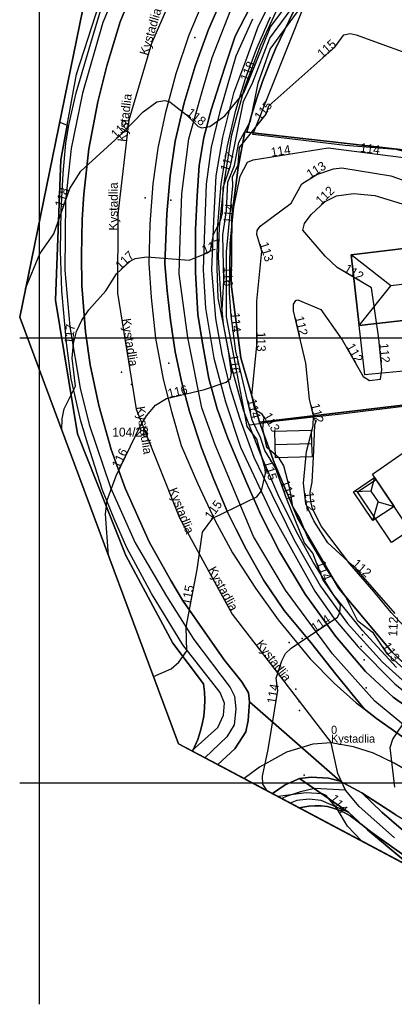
# Model space of a CAD drawing. Header units: metres. Extents: x 92348 to 92653, y 1600225 to 1600392.
# Tile 1 of 14: x 92348 to 92390, y 1600225 to 1600336. Entities that reach past the tile are written whole.
import ezdxf

# ---------------------------------------------------------------- set-up
doc = ezdxf.new("R2010")
doc.units = ezdxf.units.M
doc.header["$LTSCALE"] = 25.4
for name, color, linetype in [('ArealressursFlate', 10, 'Continuous'), ('ArealressursGrense', 10, 'Continuous'), ('Bestillingspolygon', 10, 'Continuous'), ('Bygning', 10, 'Continuous'), ('Bygningslinje', 10, 'Continuous'), ('Eiendomsgrense', 10, 'Continuous'), ('elveg20.v_kartverket_255_veglenke', 10, 'Continuous'), ('GatenavnTekst', 10, 'Continuous'), ('Gjerde', 10, 'Continuous'), ('GnrBnrTekst', 10, 'Continuous'), ('Hekk', 10, 'Continuous'), ('HoydeTekst', 10, 'Continuous'), ('HøydeKurve', 10, 'Continuous'), ('KantUtsnitt', 10, 'Continuous'), ('Kumlokk', 10, 'Continuous'), ('Mast', 10, 'Continuous'), ('MurLoddrett', 10, 'Continuous'), ('Mønelinje', 10, 'Continuous'), ('PresentasjonTekst', 10, 'Continuous'), ('Rutenett', 10, 'Continuous'), ('Skjerm', 10, 'Continuous'), ('Takkant', 10, 'Continuous'), ('Takoverbygg', 10, 'Continuous'), ('TakoverbyggKant', 10, 'Continuous'), ('Teig', 10, 'Continuous'), ('Teiggrensepunkt', 10, 'Continuous'), ('Vegdekkekant', 10, 'Continuous'), ('VegFiktivGrense', 10, 'Continuous'), ('VegGåendeOgSyklende', 10, 'Continuous'), ('VegKjørende', 10, 'Continuous'), ('Veranda', 10, 'Continuous')]:
    doc.layers.add(name, color=color, linetype=linetype)

msp = doc.modelspace()

# ---------------------------------------------------------------- linework, layer by layer
at = {"layer": 'ArealressursFlate'}
for points in [[(92390.02, 1600246.4), (92386.19, 1600248.88), (92383.75, 1600250.17), (92373.57, 1600259.1), (92373.46, 1600260.12), (92372.72, 1600261.35), (92370.74, 1600263.83), (92366.07, 1600270.51), (92364.75, 1600272.74), (92362.31, 1600277.08), (92359.64, 1600283.12), (92358.05, 1600287.45), (92356.66, 1600292.41), (92355.71, 1600296.97), (92355.18, 1600300.69), (92354.76, 1600305.88), (92354.72, 1600309.27), (92354.8, 1600313.33), (92355.01, 1600316.18), (92355.56, 1600321.27), (92356.56, 1600326.53), (92357.56, 1600330.6), (92359.06, 1600335.52), (92361.18, 1600340.69)], [(92369.07, 1600339.46), (92366.77, 1600334.03), (92365.31, 1600329.7), (92364.11, 1600325.19), (92363.29, 1600321.34), (92362.74, 1600317.33), (92362.39, 1600312.81), (92362.3, 1600308.36), (92362.55, 1600304.53), (92363.04, 1600299.98), (92363.88, 1600295.37), (92364.82, 1600291.73), (92365.93, 1600287.92), (92367.75, 1600283.67), (92369.68, 1600279.52), (92371.69, 1600275.83), (92374.27, 1600271.87), (92376.8, 1600268.3), (92380.38, 1600263.91), (92383.1, 1600261.19), (92385.57, 1600258.99), (92386.45, 1600258.3), (92387.83, 1600257.22), (92391.4, 1600254.72)], [(92391.4, 1600254.72), (92387.83, 1600257.22), (92386.45, 1600258.3), (92383.27, 1600262.19), (92380.45, 1600265.75), (92377.49, 1600269.36), (92375.2, 1600272.73), (92373.21, 1600276.25), (92372.06, 1600278.54), (92371.15, 1600280.35), (92369.6, 1600284.08), (92368.19, 1600287.64), (92366.84, 1600291.74), (92365.98, 1600294.97), (92365.25, 1600298.45), (92364.73, 1600302.01), (92364.34, 1600305.3), (92364.08, 1600308.35), (92364.29, 1600313.94), (92364.7, 1600318.23), (92365.24, 1600322.12), (92366.26, 1600326.45), (92367.47, 1600330.56), (92368.99, 1600334.68), (92370.62, 1600338.45)], [(92394.88, 1600255.93), (92389.69, 1600259.61), (92386.59, 1600262.52), (92383.24, 1600266.46), (92379.83, 1600271.18), (92376.97, 1600275.99), (92374.85, 1600280.11), (92373.27, 1600283.68), (92371.16, 1600288.75), (92369.97, 1600292.04), (92369.04, 1600295.45), (92368.35, 1600299.2), (92367.78, 1600302.63), (92367.51, 1600307.4), (92367.51, 1600312.17), (92367.7, 1600315.99), (92367.95, 1600319.4), (92368.47, 1600322.52), (92369.27, 1600325.65), (92370.77, 1600330.33), (92371.98, 1600333.92), (92374.23, 1600338.32)], [(92374.23, 1600338.32), (92371.98, 1600333.92), (92370.77, 1600330.33), (92369.27, 1600325.65), (92368.47, 1600322.52), (92367.95, 1600319.4), (92367.7, 1600315.99), (92367.51, 1600312.17), (92367.51, 1600307.4), (92367.78, 1600302.63), (92368.35, 1600299.2), (92369.04, 1600295.45), (92369.97, 1600292.04), (92371.16, 1600288.75), (92373.27, 1600283.68), (92374.85, 1600280.11), (92376.97, 1600275.99), (92379.83, 1600271.18), (92383.24, 1600266.46), (92386.59, 1600262.52), (92389.69, 1600259.61), (92394.88, 1600255.93)], [(92390.89, 1600241.28), (92386.82, 1600244.72), (92384.74, 1600246.65), (92379.18, 1600250.48), (92380.5, 1600250.62), (92382.44, 1600250.51), (92383.75, 1600250.17), (92386.19, 1600248.88), (92388.43, 1600246.68), (92391.94, 1600243.66)], [(92391.94, 1600243.66), (92388.43, 1600246.68), (92386.19, 1600248.88), (92390.02, 1600246.4)]]:
    msp.add_lwpolyline(points, dxfattribs=at)
msp.add_lwpolyline([(92370.03, 1600252.05), (92371.95, 1600253.82), (92373.16, 1600255.73), (92373.43, 1600256.99), (92373.57, 1600259.1), (92383.75, 1600250.17), (92382.44, 1600250.51), (92380.5, 1600250.62), (92379.18, 1600250.48), (92377.58, 1600249.77), (92376.15, 1600248.79)], close=True, dxfattribs=at)
at = {"layer": 'ArealressursGrense'}
for p, q in [((92383.75, 1600250.17), (92373.57, 1600259.1)), ((92384.74, 1600246.65), (92379.18, 1600250.48)), ((92383.75, 1600250.17), (92386.19, 1600248.88))]:
    msp.add_line(p, q, dxfattribs=at)
for points in [[(92366.07, 1600270.51), (92364.75, 1600272.74), (92362.31, 1600277.08), (92359.64, 1600283.12), (92358.05, 1600287.45), (92356.66, 1600292.41), (92355.71, 1600296.97), (92355.18, 1600300.69), (92354.76, 1600305.88), (92354.72, 1600309.27), (92354.8, 1600313.33), (92355.01, 1600316.18), (92355.56, 1600321.27), (92356.56, 1600326.53), (92357.56, 1600330.6), (92359.06, 1600335.52), (92361.18, 1600340.69), (92363.88, 1600345.73), (92366.98, 1600351.05), (92370.04, 1600355.51), (92374.52, 1600360.91), (92379.83, 1600366.28), (92381.98, 1600368.08)], [(92369.07, 1600339.46), (92366.77, 1600334.03), (92365.31, 1600329.7), (92364.11, 1600325.19), (92363.29, 1600321.34), (92362.74, 1600317.33), (92362.39, 1600312.81), (92362.3, 1600308.36), (92362.55, 1600304.53), (92363.04, 1600299.98), (92363.88, 1600295.37), (92364.82, 1600291.73), (92365.93, 1600287.92), (92367.75, 1600283.67), (92369.68, 1600279.52), (92371.69, 1600275.83), (92374.27, 1600271.87), (92376.8, 1600268.3), (92380.38, 1600263.91), (92383.1, 1600261.19), (92385.57, 1600258.99), (92386.45, 1600258.3)], [(92370.62, 1600338.45), (92368.99, 1600334.68), (92367.47, 1600330.56), (92366.26, 1600326.45), (92365.24, 1600322.12), (92364.7, 1600318.23), (92364.29, 1600313.94), (92364.08, 1600308.35), (92364.34, 1600305.3), (92364.73, 1600302.01), (92365.25, 1600298.45), (92365.98, 1600294.97), (92366.84, 1600291.74), (92368.19, 1600287.64), (92369.6, 1600284.08), (92371.15, 1600280.35), (92372.06, 1600278.54), (92373.21, 1600276.25), (92375.2, 1600272.73), (92377.49, 1600269.36), (92380.45, 1600265.75), (92383.27, 1600262.19), (92386.45, 1600258.3)], [(92394.88, 1600255.93), (92389.69, 1600259.61), (92386.59, 1600262.52), (92383.24, 1600266.46), (92379.83, 1600271.18), (92376.97, 1600275.99), (92374.85, 1600280.11), (92373.27, 1600283.68), (92371.16, 1600288.75), (92369.97, 1600292.04), (92369.04, 1600295.45), (92368.35, 1600299.2), (92367.78, 1600302.63), (92367.51, 1600307.4), (92367.51, 1600312.17), (92367.7, 1600315.99), (92367.95, 1600319.4), (92368.47, 1600322.52), (92369.27, 1600325.65), (92370.77, 1600330.33), (92371.98, 1600333.92), (92374.23, 1600338.32)], [(92373.57, 1600259.1), (92373.46, 1600260.12), (92372.72, 1600261.35), (92370.74, 1600263.83), (92366.07, 1600270.51)], [(92370.03, 1600252.05), (92371.95, 1600253.82), (92373.16, 1600255.73), (92373.43, 1600256.99), (92373.57, 1600259.1)], [(92460.13, 1600241.19), (92457.19, 1600240.89), (92450.1, 1600240.52), (92442.6, 1600240.62), (92437.7, 1600240.84), (92431.09, 1600241.27), (92425.04, 1600241.96), (92420.41, 1600242.92), (92416.88, 1600243.78), (92412.94, 1600244.73), (92407.92, 1600246.44), (92403.11, 1600248.35), (92397.56, 1600250.95), (92391.4, 1600254.72), (92387.83, 1600257.22), (92386.45, 1600258.3)], [(92379.18, 1600250.48), (92377.58, 1600249.77), (92376.15, 1600248.79)], [(92379.18, 1600250.48), (92380.5, 1600250.62), (92382.44, 1600250.51), (92383.75, 1600250.17)], [(92480.28, 1600234.53), (92480.51, 1600233.57), (92480.38, 1600232.84), (92479.57, 1600231.87), (92472.45, 1600231.35), (92461.63, 1600230.47), (92450.87, 1600229.75), (92446.38, 1600229.66), (92438.55, 1600229.73), (92432, 1600230.09), (92426.01, 1600230.61), (92422.1, 1600231.26), (92415.78, 1600232.69), (92409.59, 1600234.68), (92404.16, 1600236.55), (92400.3, 1600238.42), (92395.32, 1600241.17), (92391.94, 1600243.66), (92388.43, 1600246.68), (92386.19, 1600248.88)], [(92386.19, 1600248.88), (92390.02, 1600246.4), (92393.47, 1600244.37), (92396.43, 1600242.87), (92399.33, 1600241.51), (92402.79, 1600240.06), (92408.49, 1600237.99)], [(92384.74, 1600246.65), (92386.82, 1600244.72), (92390.89, 1600241.28), (92392.66, 1600239.99)]]:
    msp.add_lwpolyline(points, dxfattribs=at)
at = {"layer": 'Bestillingspolygon'}
msp.add_lwpolyline([(92626.35, 1600369.82), (92451.71, 1600386.58), (92380.72, 1600373.12), (92356.87, 1600346.7), (92347.8, 1600302.33), (92365.62, 1600254.39), (92417.03, 1600227.01), (92571.82, 1600225.09)], close=True, dxfattribs=at)
at = {"layer": 'Bygning'}
for points in [[(92392.14, 1600302.12, 115.12), (92385.91, 1600301.41, 115.27), (92384.98, 1600309.33, 115.27), (92399.29, 1600311.08, 115.18), (92400.97, 1600297.5, 115.18), (92392.81, 1600296.46, 115.18)], [(92380.6, 1600286.62, 114.25), (92376.49, 1600286.51, 114.25), (92376.45, 1600288.02, 115.16), (92376.41, 1600289.53, 114.25), (92380.52, 1600289.64, 114.25), (92380.56, 1600288.12, 115.16)], [(92400.01, 1600283.08, 115.53), (92401.44, 1600281.16, 113.95), (92400.65, 1600280.63, 113.95), (92402.23, 1600278.3, 113.97), (92398.54, 1600275.8, 117.13), (92394.95, 1600273.38, 114.08), (92387.38, 1600284.68, 113.95), (92390.84, 1600287.1, 117.13), (92394.5, 1600289.66, 113.95), (92397.93, 1600284.53, 113.95), (92398.57, 1600285.03, 113.95)]]:
    msp.add_polyline3d(points, close=True, dxfattribs=at)
at = {"layer": 'Bygningslinje'}
for points in [[(92385.91, 1600301.41, 115.27), (92389.43, 1600305.86, 118), (92384.98, 1600309.33, 115.27)], [(92387.63, 1600284.3, 113.09), (92387.21, 1600282.79, 113.76), (92385.25, 1600282.71, 113.09)], [(92387.43, 1600279.46, 113.09), (92388.03, 1600281.57, 113.76), (92389.81, 1600281.05, 113.09)]]:
    msp.add_polyline3d(points, dxfattribs=at)
at = {"layer": 'Eiendomsgrense'}
for p, q in [((92354.18, 1600329.66), (92356.77, 1600337.64)), ((92376.5, 1600332.5), (92378.55, 1600336.79)), ((92353.13, 1600323.92), (92354.18, 1600329.66)), ((92352.29, 1600324.27), (92353.13, 1600323.92)), ((92353.13, 1600323.92), (92352.42, 1600320.02)), ((92372.3, 1600319.17), (92373.05, 1600323.18)), ((92373.05, 1600323.18), (92373.29, 1600323.15)), ((92373.29, 1600323.15), (92391.5, 1600321.08)), ((92352.42, 1600320.02), (92351.82, 1600304.26)), ((92371.62, 1600313.65), (92372.3, 1600319.17)), ((92371.53, 1600306.05), (92371.62, 1600313.65)), ((92372.6, 1600297.78), (92371.53, 1600306.05)), ((92351.82, 1600304.26), (92354.29, 1600289.23)), ((92374.71, 1600290.52), (92372.6, 1600297.78)), ((92374.71, 1600290.52), (92399.25, 1600293.47)), ((92374.71, 1600290.52), (92376.34, 1600286.01)), ((92354.29, 1600289.23), (92359.72, 1600275.56)), ((92376.34, 1600286.01), (92378.96, 1600279.78)), ((92378.96, 1600279.78), (92383.61, 1600271.84)), ((92359.72, 1600275.56), (92365, 1600265.68)), ((92383.61, 1600271.84), (92389.56, 1600264.71)), ((92365, 1600265.68), (92368.44, 1600261.11)), ((92389.56, 1600264.71), (92396.56, 1600258.06))]:
    msp.add_line(p, q, dxfattribs=at)
for points in [[(92373.29, 1600323.15), (92373.82, 1600325.06), (92374.4, 1600326.95), (92375.05, 1600328.83), (92375.74, 1600330.68), (92376.5, 1600332.5)], [(92368.44, 1600261.11), (92368.54, 1600260.21), (92368.58, 1600259.3), (92368.54, 1600258.39), (92368.45, 1600257.5), (92368.29, 1600256.6), (92368.06, 1600255.72), (92367.77, 1600254.86), (92367.42, 1600254.03), (92367.19, 1600253.56)], [(92379.19, 1600247.17), (92379.56, 1600247.26), (92380.24, 1600247.37), (92380.93, 1600247.42), (92381.64, 1600247.4), (92382.32, 1600247.31), (92382.99, 1600247.15), (92383.65, 1600246.92), (92384.28, 1600246.63), (92384.88, 1600246.27), (92385.44, 1600245.87)], [(92385.44, 1600245.87), (92387.32, 1600244.41), (92389.24, 1600243), (92391.2, 1600241.65), (92393.19, 1600240.36), (92395.22, 1600239.13), (92397.29, 1600237.96), (92399.4, 1600236.85), (92401.54, 1600235.81), (92403.71, 1600234.83)]]:
    msp.add_lwpolyline(points, dxfattribs=at)
at = {"layer": 'elveg20.v_kartverket_255_veglenke'}
for points in [[(92399.73, 1600376.72, 122.63), (92397.08, 1600375.13, 122.4), (92386.57, 1600367.3, 121.36), (92379.47, 1600360.79, 120.67), (92372.16, 1600352.34, 119.77), (92367.39, 1600344.13, 119.43), (92362.59, 1600333.09, 118.58), (92360.04, 1600324.49, 118.17), (92358.8, 1600313.91, 117.36), (92358.79, 1600305.03, 116.93), (92360.88, 1600292.01, 116.24), (92365.73, 1600279.79, 115.16), (92371.63, 1600268.94, 114.55), (92377.08, 1600261.9, 113.99), (92382.75, 1600254.5, 114.46)], [(92359.65, 1600341.42, 119.41), (92357.13, 1600335.48, 119.07), (92354.83, 1600327.51, 118.6), (92353.58, 1600321.31, 118.41), (92352.94, 1600315.4, 118.1), (92352.86, 1600307.61, 117.57), (92353.44, 1600301.26, 117.27), (92354.58, 1600294.35, 116.91), (92355.6, 1600290.27, 116.68), (92357.98, 1600283.2, 116.18), (92360.76, 1600276.98, 115.82), (92364.26, 1600270.97, 115.49), (92367.33, 1600266.09, 115.16), (92371.43, 1600260.71, 114.66), (92371.92, 1600259.72, 114.63), (92372.07, 1600258.31, 114.6), (92371.87, 1600256.49, 114.43), (92371.06, 1600255.17, 114.43), (92368.59, 1600252.81, 114.43)], [(92395.58, 1600253.32, 112.34), (92392.13, 1600255.45, 112.88), (92387.64, 1600259.18, 113.31), (92382.91, 1600264.48, 113.77), (92377.64, 1600271.66, 114.42), (92374.03, 1600277.67, 114.91), (92369.72, 1600287.99, 115.55), (92368.24, 1600292.16, 115.91), (92366.65, 1600300.04, 116.5), (92365.69, 1600307.19, 116.93), (92365.81, 1600311.05, 117.23), (92366.01, 1600316.2, 117.47), (92366.78, 1600322.4, 117.93), (92368.27, 1600327.72, 118.31), (92369.38, 1600331.52, 118.58), (92371.83, 1600337.76, 118.79)], [(92373.94, 1600335.84, 118.88), (92372.07, 1600331.66, 118.62), (92371.58, 1600329.98, 118.49), (92370.2, 1600325.32, 118.16), (92369.27, 1600321.43, 117.86), (92368.74, 1600317.27, 117.5), (92368.5, 1600311.13, 117.09), (92368.39, 1600307.67, 116.76), (92368.65, 1600303.34, 116.52), (92369.6, 1600297.73, 116.11), (92370.9, 1600292.83, 115.83), (92372.56, 1600287.72, 115.42), (92376.14, 1600280.17, 114.82), (92380.93, 1600271.52, 114.21), (92383.06, 1600268.5, 114), (92385.78, 1600265.27, 113.71), (92389.88, 1600261.12, 113.28), (92394.58, 1600257.35, 112.79), (92396.89, 1600255.85, 112.6)], [(92382.75, 1600254.5, 114.46), (92380.7, 1600254.33, 114.61), (92377.72, 1600253.44, 114.71), (92374.7, 1600251.74, 114.85), (92373, 1600250.46, 114.88)], [(92384.35, 1600249.17, 114.35), (92383.5, 1600251.04, 114.34), (92382.75, 1600254.5, 114.46)], [(92393.63, 1600250, 113.4), (92389.82, 1600252.18, 113.76), (92387.49, 1600253.31, 114), (92385.24, 1600254.02, 114.16), (92382.75, 1600254.5, 114.46)], [(92384.35, 1600249.17, 114.35), (92380.87, 1600249.34, 113.69), (92379.31, 1600248.97, 113.85), (92377.71, 1600248.47, 113.96), (92377.22, 1600248.21, 114.03)], [(92389.85, 1600243.8, 112.84), (92385.9, 1600247.31, 113.88), (92384.35, 1600249.17, 114.35)]]:
    msp.add_polyline3d(points, dxfattribs=at)
at = {"layer": 'Gjerde'}
msp.add_polyline3d([(92373.64, 1600290.25, 114.54), (92376.68, 1600290.69, 114.51), (92380.1, 1600291.05, 113.16), (92383.89, 1600291.48, 112.73), (92390.28, 1600292.26, 112.58), (92399.57, 1600293.27, 112.19), (92404.61, 1600293.72, 111.89), (92408.49, 1600291.83, 111.76)], dxfattribs=at)
at = {"layer": 'Hekk'}
for points in [[(92376.84, 1600322.53, 115.63), (92373.96, 1600322.89, 116.38), (92379.83, 1600337.63, 117.28)], [(92412.01, 1600312.09, 114.5), (92411.77, 1600312.91, 114.59), (92411, 1600313.26, 114.66), (92410, 1600313.37, 114.76), (92406.41, 1600313.38, 114.94), (92405.03, 1600313.57, 114.99), (92403.87, 1600313.92, 114.99), (92402.39, 1600314.67, 114.99), (92400.1, 1600316.24, 115.1), (92396.41, 1600318.46, 115.28), (92393.42, 1600320.34, 115.32), (92390.01, 1600321.18, 115.53), (92384.33, 1600321.62, 115.56), (92376.84, 1600322.53, 115.63)]]:
    msp.add_polyline3d(points, dxfattribs=at)
at = {"layer": 'HøydeKurve'}
for points in [[(92357.76, 1600275.55, 116), (92357.41, 1600280.2, 116), (92357.6, 1600281.76, 116), (92358.61, 1600284.5, 116), (92361.26, 1600290.01, 116), (92362.02, 1600291.24, 116), (92363.04, 1600292.43, 116), (92364.28, 1600293.19, 116), (92368.53, 1600294.19, 116), (92370.97, 1600295.04, 116), (92371.44, 1600295.43, 116), (92371.56, 1600296.03, 116), (92371.27, 1600298.33, 116), (92370.49, 1600302.51, 116), (92370.7, 1600306.42, 116), (92370.6, 1600311.61, 116), (92370.99, 1600314.31, 116), (92371.15, 1600317.5, 116), (92371.89, 1600319.4, 116), (92372.39, 1600321.97, 116), (92373.69, 1600324.38, 116), (92374.54, 1600328.65, 116), (92375.92, 1600332.46, 116), (92381.23, 1600339.78, 116)], [(92348.46, 1600305.56, 118), (92350.04, 1600309.44, 118), (92351.61, 1600311.7, 118), (92353.41, 1600316.79, 118), (92354.65, 1600318.74, 118), (92359.38, 1600323.05, 118), (92361.67, 1600325.41, 118), (92363.18, 1600326.53, 118), (92364.09, 1600326.68, 118), (92364.66, 1600326.53, 118), (92366.5, 1600325.1, 118), (92367.84, 1600323.78, 118), (92368.25, 1600323.61, 118), (92369.15, 1600323.79, 118), (92370.83, 1600324.96, 118), (92372.94, 1600327.55, 118), (92375.96, 1600334.97, 118), (92377.22, 1600336.68, 118)], [(92352.52, 1600289.65, 117), (92352.55, 1600290.92, 117), (92352.79, 1600292.03, 117), (92354.06, 1600294.58, 117), (92353.69, 1600297.74, 117), (92353.82, 1600299.37, 117), (92354.18, 1600300.73, 117), (92354.78, 1600302.01, 117), (92355.57, 1600303.18, 117), (92357.46, 1600305.29, 117), (92358.67, 1600307.19, 117), (92360.18, 1600308.62, 117), (92360.76, 1600308.92, 117), (92362.08, 1600309.12, 117), (92366.81, 1600308.74, 117), (92368.89, 1600309.57, 117), (92369.22, 1600309.82, 117), (92369.53, 1600311.64, 117), (92370.35, 1600313.27, 117), (92370.55, 1600314.03, 117), (92370.63, 1600316.91, 117), (92371.46, 1600319.36, 117), (92372.92, 1600326.57, 117), (92373.95, 1600328.77, 117), (92375.85, 1600333.7, 117), (92378.14, 1600336.81, 117)], [(92362.81, 1600261.96, 115), (92364.8, 1600262.8, 115), (92365.66, 1600263.54, 115), (92366.56, 1600264.84, 115), (92366.46, 1600267.47, 115), (92367.73, 1600273.96, 115), (92368.31, 1600278.18, 115), (92369.46, 1600279.75, 115), (92374.39, 1600282.15, 115), (92374.95, 1600282.8, 115), (92375.38, 1600284.75, 115), (92375.36, 1600285.3, 115), (92374.4, 1600288.62, 115), (92373.32, 1600290.06, 115), (92371.02, 1600302.37, 115), (92371.02, 1600309.69, 115), (92371.73, 1600317.09, 115), (92371.66, 1600318.13, 115), (92372.31, 1600319.45, 115), (92372.48, 1600321.42, 115), (92375.45, 1600325.16, 115), (92375.77, 1600326.08, 115), (92383.17, 1600332.7, 115), (92384.16, 1600334.06, 115), (92384.87, 1600334.21, 115), (92385.57, 1600334.08, 115), (92393.59, 1600331.16, 115)], [(92375.55, 1600249.1, 114), (92375.07, 1600249.83, 114), (92375.03, 1600250.73, 114), (92375.68, 1600253.74, 114), (92376.78, 1600260.35, 114), (92376.59, 1600261.77, 114), (92377.21, 1600263.7, 114), (92377.62, 1600264.51, 114), (92378.27, 1600265.14, 114), (92383.46, 1600268.61, 114), (92383.73, 1600269.11, 114), (92383.78, 1600269.99, 114), (92381.81, 1600272.86, 114), (92380.69, 1600275.82, 114), (92379.77, 1600276.98, 114), (92377.72, 1600281.95, 114), (92376.5, 1600285.41, 114), (92375.29, 1600287.35, 114), (92374.83, 1600288.82, 114), (92373.89, 1600290.77, 114), (92372.07, 1600298.5, 114), (92371.51, 1600302.47, 114), (92371.34, 1600305.02, 114), (92371.41, 1600310.66, 114), (92371.84, 1600314.7, 114), (92372.54, 1600318.17, 114), (92373.36, 1600319.75, 114), (92374.01, 1600320.04, 114), (92382.42, 1600321.39, 114), (92390.86, 1600320.3, 114)], [(92390.88, 1600262.84, 113), (92389.06, 1600264.47, 113), (92387.49, 1600266.81, 113), (92385.76, 1600268.15, 113), (92384.32, 1600271.02, 113), (92382.2, 1600274.07, 113), (92380.1, 1600277.65, 113), (92379.22, 1600279.73, 113), (92378.45, 1600281.04, 113), (92378.13, 1600283.04, 113), (92377.45, 1600285.64, 113), (92376.91, 1600286.47, 113), (92375.52, 1600287.68, 113), (92375.07, 1600289.83, 113), (92375.22, 1600291.05, 113), (92375, 1600291.45, 113), (92374.17, 1600291.91, 113), (92373.86, 1600293.52, 113), (92374.41, 1600299.1, 113), (92374.39, 1600304.12, 113), (92374.98, 1600309.74, 113), (92374.41, 1600311.62, 113), (92374.44, 1600312.07, 113), (92374.79, 1600312.56, 113), (92378.25, 1600315.15, 113), (92379.47, 1600317.34, 113), (92381.14, 1600318.37, 113), (92383.02, 1600319, 113), (92383.96, 1600319.12, 113), (92389.46, 1600318.22, 113), (92398.17, 1600315.16, 113)], [(92389.92, 1600269.03, 112), (92385.57, 1600274.03, 112), (92382.36, 1600276.96, 112), (92380.8, 1600279.44, 112), (92379.92, 1600281.36, 112), (92379.66, 1600283.68, 112), (92379.98, 1600287.23, 112), (92380.72, 1600290.13, 112), (92380.76, 1600291.26, 112), (92380.31, 1600293.12, 112), (92379.89, 1600297.18, 112), (92378.51, 1600303.04, 112), (92378.54, 1600303.79, 112), (92378.8, 1600304.21, 112), (92379.02, 1600304.27, 112), (92381.59, 1600303.2, 112), (92384, 1600299.79, 112), (92386.35, 1600295.66, 112), (92387.04, 1600295.2, 112), (92388.27, 1600295.38, 112), (92388.42, 1600296.4, 112), (92388.11, 1600299.92, 112), (92387.27, 1600305.63, 112), (92383.42, 1600307.92, 112), (92382.06, 1600309.18, 112), (92379.58, 1600312.13, 112), (92379.76, 1600312.85, 112), (92380.52, 1600313.87, 112), (92382.06, 1600315.35, 112), (92383.34, 1600315.98, 112), (92385.24, 1600316.25, 112), (92387.66, 1600316.01, 112), (92391.21, 1600314.94, 112)], [(92389.9, 1600249.5, 113), (92389.37, 1600253.95, 113), (92389.68, 1600254.91, 113), (92391.28, 1600257.31, 113)], [(92386.16, 1600243.45, 114), (92384.59, 1600245.13, 114), (92383.41, 1600247.07, 114), (92382.19, 1600248.57, 114), (92381.76, 1600248.76, 114), (92379.95, 1600248.88, 114), (92376.8, 1600248.45, 114), (92376.77, 1600248.45, 114)]]:
    msp.add_polyline3d(points, dxfattribs=at)
at = {"layer": 'KantUtsnitt'}
for p, q in [((92370.03, 1600252.05, 114.24), (92367.12, 1600253.6, 114.54)), ((92379.19, 1600247.17), (92367.19, 1600253.56)), ((92376.15, 1600248.79), (92370.03, 1600252.05)), ((92376.15, 1600248.79, 113.9), (92370.03, 1600252.05, 114.24)), ((92392.66, 1600239.99), (92376.15, 1600248.79)), ((92378.14, 1600247.72, 114.03), (92376.15, 1600248.79, 113.9)), ((92392.66, 1600239.99, 112.91), (92378.14, 1600247.72, 114.03)), ((92403.28, 1600234.34), (92379.19, 1600247.17))]:
    msp.add_line(p, q, dxfattribs=at)
for points in [[(92626.35, 1600369.82), (92571.82, 1600225.09), (92417.03, 1600227.02), (92365.62, 1600254.39), (92347.8, 1600302.33), (92356.88, 1600346.7), (92380.72, 1600373.12), (92451.71, 1600386.58), (92626.35, 1600369.82)], [(92626.35, 1600369.82), (92571.82, 1600225.09), (92417.03, 1600227.02), (92365.62, 1600254.39), (92347.8, 1600302.33), (92356.88, 1600346.7), (92380.72, 1600373.12), (92451.71, 1600386.58), (92626.35, 1600369.82)], [(92370.03, 1600252.05), (92365.62, 1600254.39), (92347.8, 1600302.33), (92356.88, 1600346.7), (92380.72, 1600373.12), (92390.47, 1600374.96)], [(92352.29, 1600324.27), (92356.88, 1600346.7), (92380.72, 1600373.12), (92384.84, 1600373.9)], [(92367.19, 1600253.56), (92365.62, 1600254.39), (92347.8, 1600302.33), (92352.29, 1600324.27)]]:
    msp.add_lwpolyline(points, dxfattribs=at)
for points in [[(92432.74, 1600382.98, 127.29), (92451.71, 1600386.58, 127.29), (92626.35, 1600369.82, 127.29), (92571.82, 1600225.09, 127.29), (92417.03, 1600227.02, 127.29), (92365.62, 1600254.39, 127.29), (92347.8, 1600302.33, 127.29), (92356.88, 1600346.7, 127.29), (92380.72, 1600373.12, 127.29), (92432.74, 1600382.98, 127.29)], [(92367.12, 1600253.6, 114.54), (92365.62, 1600254.39, 114.63), (92347.8, 1600302.33, 117.35), (92356.88, 1600346.7, 119.76), (92380.72, 1600373.12, 121.65), (92384.93, 1600373.91, 121.87)]]:
    msp.add_polyline3d(points, dxfattribs=at)
at = {"layer": 'Kumlokk'}
for p in [(92361.88, 1600315.74, 117.29), (92364.77, 1600315.48, 117.52), (92359.21, 1600296.15, 116.2), (92360.35, 1600294.76, 116.16), (92386.28, 1600266.64, 113.46), (92378.03, 1600265.75, 114.07), (92386.13, 1600265.32, 113.45), (92386.46, 1600263.8, 113.32), (92378.77, 1600260.51, 113.88), (92386.69, 1600260.65, 113.26), (92379.16, 1600259.14, 113.64), (92379.21, 1600258.12, 113.63), (92379.72, 1600250.84, 113.71)]:
    msp.add_point(p, dxfattribs=at)
at = {"layer": 'Mast'}
for p in [(92367.44, 1600333.77, 129.47), (92364.55, 1600297.17, 126.61), (92379.51, 1600266.2, 124.15)]:
    msp.add_point(p, dxfattribs=at)
at = {"layer": 'MurLoddrett'}
msp.add_line((92389.49, 1600269.13, 112.27), (92391.92, 1600266.53, 111.75), dxfattribs=at)
for points in [[(92390.07, 1600262.94, 113.66), (92386.26, 1600267.13, 114.01), (92383.05, 1600271.09, 114.32), (92380.73, 1600274.78, 114.52), (92379.04, 1600277.86, 114.86), (92376.91, 1600282.09, 115.12), (92374.79, 1600287.04, 115.4), (92374.59, 1600287.55, 115.47), (92372.91, 1600291.87, 116.04), (92371.61, 1600296.65, 116.32), (92370.68, 1600301.56, 116.87), (92370.39, 1600304.32, 117.02), (92370.11, 1600309.06, 117.33), (92370.21, 1600312.48, 117.47), (92370.77, 1600317.66, 117.81), (92371.6, 1600322.82, 118.22), (92373.03, 1600328.08, 118.49), (92374.85, 1600332.96, 118.74), (92376.78, 1600337.11, 119.21)], [(92389.49, 1600269.13, 112.27), (92387.53, 1600271.48, 112.26), (92384.85, 1600274.62, 112.19), (92381.68, 1600278.81, 112.17), (92380.66, 1600280.79, 112.07), (92380.45, 1600281.61, 112.06), (92380.4, 1600282.67, 112.06), (92380.6, 1600283.78, 112.03), (92380.81, 1600287.35, 112.03), (92380.91, 1600290.24, 112.15), (92381.12, 1600290.74, 111.96)]]:
    msp.add_polyline3d(points, dxfattribs=at)
at = {"layer": 'Mønelinje'}
for p, q in [((92376.45, 1600288.02, 115.16), (92380.56, 1600288.12, 115.16)), ((92387.21, 1600282.79, 113.76), (92388.03, 1600281.57, 113.76))]:
    msp.add_line(p, q, dxfattribs=at)
msp.add_polyline3d([(92396.43, 1600300.91, 118.02), (92395.7, 1600306.61, 118.02), (92389.43, 1600305.86, 118)], dxfattribs=at)
at = {"layer": 'Rutenett'}
for p, q in [((92350, 1600386.58), (92350, 1600225.09)), ((92347.8, 1600300), (92626.35, 1600300)), ((92347.8, 1600250), (92626.35, 1600250))]:
    msp.add_line(p, q, dxfattribs=at)
at = {"layer": 'Skjerm'}
msp.add_polyline3d([(92390.07, 1600262.94, 116.05), (92386.26, 1600267.13, 116.47), (92383.05, 1600271.09, 116.77), (92380.73, 1600274.78, 117.18), (92379.04, 1600277.86, 117.37), (92376.91, 1600282.09, 117.62), (92374.79, 1600287.04, 117.92), (92374.59, 1600287.55, 117.96), (92372.91, 1600291.87, 118.26), (92371.61, 1600296.65, 118.91), (92370.68, 1600301.56, 119.17), (92370.07, 1600304.47, 119.06), (92369.94, 1600307.9, 119.31), (92370, 1600312.2, 119.66), (92370.41, 1600317.34, 120.08), (92371.11, 1600321.58, 120.4), (92372.04, 1600325.59, 120.67), (92373.13, 1600329.16, 120.93), (92374.45, 1600332.67, 121.22), (92375.95, 1600336.11, 121.55)], dxfattribs=at)
at = {"layer": 'Takkant'}
for points in [[(92392.14, 1600302.12, 115.12), (92392.81, 1600296.46, 115.18), (92400.97, 1600297.5, 115.18), (92399.29, 1600311.08, 115.18), (92384.98, 1600309.33, 115.27), (92385.91, 1600301.41, 115.27), (92392.14, 1600302.12, 115.12)], [(92380.6, 1600286.62, 114.25), (92376.49, 1600286.51, 114.25), (92376.45, 1600288.02, 115.16), (92376.41, 1600289.53, 114.25), (92380.52, 1600289.64, 114.25), (92380.56, 1600288.12, 115.16), (92380.6, 1600286.62, 114.25)], [(92400.01, 1600283.08, 115.53), (92401.44, 1600281.16, 113.95), (92400.65, 1600280.63, 113.95), (92402.23, 1600278.3, 113.97), (92398.54, 1600275.8, 117.13), (92394.95, 1600273.38, 114.08), (92387.38, 1600284.68, 113.95), (92390.84, 1600287.1, 117.13), (92394.5, 1600289.66, 113.95), (92397.93, 1600284.53, 113.95), (92398.57, 1600285.03, 113.95), (92400.01, 1600283.08, 115.53)]]:
    msp.add_polyline3d(points, dxfattribs=at)
at = {"layer": 'Takoverbygg'}
msp.add_polyline3d([(92389.81, 1600281.05, 113.09), (92387.43, 1600279.46, 113.09), (92385.25, 1600282.71, 113.09), (92387.63, 1600284.3, 113.09)], close=True, dxfattribs=at)
at = {"layer": 'TakoverbyggKant'}
msp.add_polyline3d([(92389.81, 1600281.05, 113.09), (92387.43, 1600279.46, 113.09), (92385.25, 1600282.71, 113.09), (92387.63, 1600284.3, 113.09), (92389.81, 1600281.05, 113.09)], dxfattribs=at)
at = {"layer": 'Teig'}
for points in [[(92391.5, 1600321.08), (92373.29, 1600323.15), (92373.82, 1600325.06), (92374.4, 1600326.95), (92375.05, 1600328.83), (92375.74, 1600330.68), (92376.5, 1600332.5), (92378.55, 1600336.79), (92412.42, 1600343.27), (92418.46, 1600320.06), (92416.85, 1600313.14), (92404.02, 1600311.53)], [(92352.29, 1600324.27), (92353.13, 1600323.92), (92352.42, 1600320.02), (92351.82, 1600304.26), (92354.29, 1600289.23), (92359.72, 1600275.56), (92365, 1600265.68), (92368.44, 1600261.11), (92368.54, 1600260.21), (92368.58, 1600259.3), (92368.54, 1600258.39), (92368.45, 1600257.5), (92368.29, 1600256.6), (92368.06, 1600255.72), (92367.77, 1600254.86), (92367.42, 1600254.03), (92367.19, 1600253.56), (92365.62, 1600254.39), (92347.8, 1600302.33)], [(92376.34, 1600286.01), (92374.71, 1600290.52), (92399.25, 1600293.47), (92402.83, 1600293.89), (92411.5, 1600289.88), (92413.34, 1600289.1), (92415.18, 1600288.34), (92396.56, 1600258.06), (92389.56, 1600264.71), (92383.61, 1600271.84), (92378.96, 1600279.78)], [(92379.19, 1600247.17), (92379.56, 1600247.26), (92380.24, 1600247.37), (92380.93, 1600247.42), (92381.64, 1600247.4), (92382.32, 1600247.31), (92382.99, 1600247.15), (92383.65, 1600246.92), (92384.28, 1600246.63), (92384.88, 1600246.27), (92385.44, 1600245.87), (92387.32, 1600244.41), (92389.24, 1600243), (92391.2, 1600241.65), (92393.19, 1600240.36), (92395.22, 1600239.13), (92397.29, 1600237.96), (92399.4, 1600236.85), (92401.54, 1600235.81), (92403.71, 1600234.83), (92403.28, 1600234.34)]]:
    msp.add_lwpolyline(points, close=True, dxfattribs=at)
for points in [[(92391.2, 1600241.65), (92389.24, 1600243), (92387.32, 1600244.41), (92385.44, 1600245.87), (92384.88, 1600246.27), (92384.28, 1600246.63), (92383.65, 1600246.92), (92382.99, 1600247.15), (92382.32, 1600247.31), (92381.64, 1600247.4), (92380.93, 1600247.42), (92380.24, 1600247.37), (92379.56, 1600247.26), (92379.19, 1600247.17), (92367.19, 1600253.56), (92367.42, 1600254.03), (92367.77, 1600254.86), (92368.06, 1600255.72), (92368.29, 1600256.6), (92368.45, 1600257.5), (92368.54, 1600258.39), (92368.58, 1600259.3), (92368.54, 1600260.21), (92368.44, 1600261.11), (92365, 1600265.68), (92359.72, 1600275.56), (92354.29, 1600289.23), (92351.82, 1600304.26), (92352.42, 1600320.02), (92353.13, 1600323.92), (92354.18, 1600329.66), (92356.77, 1600337.64)], [(92378.55, 1600336.79), (92376.5, 1600332.5), (92375.74, 1600330.68), (92375.05, 1600328.83), (92374.4, 1600326.95), (92373.82, 1600325.06), (92373.29, 1600323.15), (92373.05, 1600323.18), (92372.3, 1600319.17), (92371.62, 1600313.65), (92371.53, 1600306.05), (92372.6, 1600297.78), (92374.71, 1600290.52), (92376.34, 1600286.01), (92378.96, 1600279.78), (92383.61, 1600271.84), (92389.56, 1600264.71), (92396.56, 1600258.06)], [(92399.25, 1600293.47), (92374.71, 1600290.52), (92372.6, 1600297.78), (92371.53, 1600306.05), (92371.62, 1600313.65), (92372.3, 1600319.17), (92373.05, 1600323.18), (92373.29, 1600323.15), (92391.5, 1600321.08)]]:
    msp.add_lwpolyline(points, dxfattribs=at)
at = {"layer": 'Teiggrensepunkt'}
for p in [(92376.5, 1600332.5), (92354.18, 1600329.66), (92353.13, 1600323.92), (92373.05, 1600323.18), (92373.29, 1600323.15), (92352.42, 1600320.02), (92372.3, 1600319.17), (92371.62, 1600313.65), (92371.53, 1600306.05), (92351.82, 1600304.26), (92372.6, 1600297.78), (92374.71, 1600290.52), (92354.29, 1600289.23), (92376.34, 1600286.01), (92378.96, 1600279.78), (92359.72, 1600275.56), (92383.61, 1600271.84), (92365, 1600265.68), (92389.56, 1600264.71), (92368.44, 1600261.11), (92385.44, 1600245.87)]:
    msp.add_point(p, dxfattribs=at)
at = {"layer": 'Vegdekkekant'}
for p, q in [((92383.75, 1600250.17, 113.57), (92386.19, 1600248.88, 113.27)), ((92386.19, 1600248.88, 113.27), (92389.79, 1600246.55, 113.13))]:
    msp.add_line(p, q, dxfattribs=at)
for points in [[(92366.07, 1600270.51, 115.31), (92364.75, 1600272.74, 115.43), (92362.31, 1600277.08, 115.8), (92359.64, 1600283.12, 116.07), (92358.05, 1600287.45, 116.27), (92356.66, 1600292.41, 116.63), (92355.71, 1600296.97, 116.88), (92355.18, 1600300.69, 117.05), (92354.76, 1600305.88, 117.32), (92354.72, 1600309.27, 117.52), (92354.8, 1600313.33, 117.77), (92355.01, 1600316.18, 118), (92355.56, 1600321.27, 118.28), (92356.56, 1600326.53, 118.55), (92357.56, 1600330.6, 118.7), (92359.06, 1600335.52, 119.2), (92361.18, 1600340.69, 119.52), (92363.88, 1600345.73, 119.92), (92366.98, 1600351.05, 120.27), (92370.04, 1600355.51, 120.61), (92374.52, 1600360.91, 121.02), (92379.83, 1600366.28, 121.39), (92381.98, 1600368.08, 121.52)], [(92362.57, 1600271.27, 115.52), (92359.82, 1600276.42, 115.82), (92358.38, 1600279.65, 115.97), (92357.1, 1600282.87, 116.17), (92355.45, 1600288.06, 116.37), (92354.66, 1600290.63, 116.6), (92353.56, 1600295.41, 116.85), (92353.04, 1600299.45, 117.02), (92352.53, 1600305.29, 117.35), (92352.38, 1600309.8, 117.62), (92352.45, 1600314.33, 117.9), (92352.67, 1600318.49, 118.17), (92352.96, 1600321.9, 118.3), (92353.34, 1600324.11, 118.45), (92354.14, 1600327.54, 118.6), (92355.77, 1600333.15, 118.95), (92357.19, 1600337.89, 119.2), (92358.35, 1600340.7, 119.37), (92360.02, 1600344.29, 119.62), (92362.52, 1600349.58, 119.76)], [(92369.07, 1600339.46, 119.23), (92366.77, 1600334.03, 118.81), (92365.31, 1600329.7, 118.38), (92364.11, 1600325.19, 118.17), (92363.29, 1600321.34, 117.87), (92362.74, 1600317.33, 117.6), (92362.39, 1600312.81, 117.35), (92362.3, 1600308.36, 117.02), (92362.55, 1600304.53, 116.84), (92363.04, 1600299.98, 116.57), (92363.88, 1600295.37, 116.4), (92364.82, 1600291.73, 115.97), (92365.93, 1600287.92, 115.81), (92367.75, 1600283.67, 115.41), (92369.68, 1600279.52, 115.21), (92371.69, 1600275.83, 115), (92374.27, 1600271.87, 114.55), (92376.8, 1600268.3, 114.38), (92380.38, 1600263.91, 114.06), (92383.1, 1600261.19, 113.7), (92385.57, 1600258.99, 113.5), (92386.45, 1600258.3, 113.42)], [(92376.3, 1600338.57, 119.3), (92374.55, 1600335.05, 118.97), (92373.13, 1600331.12, 118.75), (92371.78, 1600327.53, 118.53), (92370.56, 1600322.57, 117.98), (92369.82, 1600318.22, 117.58), (92369.54, 1600313.18, 117.33), (92369.32, 1600307.66, 116.85), (92369.78, 1600302.2, 116.56), (92370.48, 1600298.16, 116.18), (92371.38, 1600294.47, 116.03), (92372.49, 1600290.91, 115.71), (92374.06, 1600286.59, 115.37), (92376.11, 1600282.41, 115.05), (92378.56, 1600277.33, 114.71), (92381.55, 1600272.11, 114.15), (92384.57, 1600267.91, 113.85), (92388.52, 1600263.55, 113.44), (92391.49, 1600260.85, 113.17)], [(92370.62, 1600338.45, 119.26), (92368.99, 1600334.68, 118.95), (92367.47, 1600330.56, 118.74), (92366.26, 1600326.45, 118.4), (92365.24, 1600322.12, 118.18), (92364.7, 1600318.23, 117.93), (92364.29, 1600313.94, 117.61), (92364.08, 1600308.35, 117.12), (92364.34, 1600305.3, 117.04), (92364.73, 1600302.01, 116.85), (92365.25, 1600298.45, 116.47), (92365.98, 1600294.97, 116.33), (92366.84, 1600291.74, 116.05), (92368.19, 1600287.64, 115.89), (92369.6, 1600284.08, 115.59), (92371.15, 1600280.35, 115.38), (92372.06, 1600278.53, 115.2), (92373.21, 1600276.25, 114.98), (92375.2, 1600272.73, 114.78), (92377.49, 1600269.36, 114.4), (92380.45, 1600265.75, 114.11), (92383.27, 1600262.19, 113.87), (92386.45, 1600258.29, 113.42)], [(92395.14, 1600255.77, 112.75), (92394.88, 1600255.93, 112.77), (92389.69, 1600259.61, 113.23), (92386.59, 1600262.51, 113.47), (92383.24, 1600266.46, 113.86), (92379.83, 1600271.18, 114.27), (92376.97, 1600275.99, 114.75), (92374.85, 1600280.11, 114.97), (92373.27, 1600283.68, 115.21), (92371.16, 1600288.75, 115.61), (92369.97, 1600292.04, 115.91), (92369.04, 1600295.45, 116.13), (92368.35, 1600299.2, 116.38), (92367.78, 1600302.63, 116.55), (92367.51, 1600307.4, 116.8), (92367.51, 1600312.17, 117.14), (92367.7, 1600315.99, 117.35), (92367.95, 1600319.4, 117.65), (92368.47, 1600322.52, 117.91), (92369.27, 1600325.65, 118.28), (92370.77, 1600330.33, 118.58), (92371.98, 1600333.92, 118.77), (92374.23, 1600338.32, 119.05)], [(92367.12, 1600253.6, 114.54), (92370.04, 1600256.22, 114.55), (92370.66, 1600257.58, 114.64), (92370.78, 1600258.96, 114.72), (92370.28, 1600260.15, 114.79), (92366.09, 1600265.49, 115.22), (92362.57, 1600271.27, 115.52)], [(92373.57, 1600259.1, 114.43), (92373.46, 1600260.12, 114.38), (92372.72, 1600261.35, 114.4), (92370.74, 1600263.83, 114.55), (92366.07, 1600270.51, 115.31)], [(92370.03, 1600252.05, 114.24), (92371.95, 1600253.82, 114.18), (92373.16, 1600255.72, 114.2), (92373.43, 1600256.99, 114.2), (92373.57, 1600259.1, 114.43)], [(92460.13, 1600241.19, 107.56), (92457.19, 1600240.89, 107.73), (92450.1, 1600240.52, 108.2), (92442.6, 1600240.62, 108.9), (92437.7, 1600240.84, 109.34), (92431.09, 1600241.27, 109.76), (92425.04, 1600241.96, 110.1), (92420.41, 1600242.92, 110.5), (92416.88, 1600243.78, 110.63), (92412.94, 1600244.73, 111.02), (92407.92, 1600246.44, 111.31), (92403.11, 1600248.35, 111.85), (92397.56, 1600250.95, 112.43), (92391.4, 1600254.72, 112.97), (92387.83, 1600257.22, 113.35), (92386.45, 1600258.3, 113.42)], [(92379.18, 1600250.48, 113.77), (92377.58, 1600249.77, 113.81), (92376.15, 1600248.79, 113.9)], [(92379.18, 1600250.48, 113.77), (92380.5, 1600250.62, 113.76), (92382.44, 1600250.51, 113.64), (92383.75, 1600250.17, 113.57)], [(92480.28, 1600234.53, 106.21), (92480.51, 1600233.57, 106.34), (92480.38, 1600232.84, 106.37), (92479.57, 1600231.87, 106.46), (92472.45, 1600231.35, 106.95), (92461.63, 1600230.47, 107.8), (92450.87, 1600229.75, 108.62), (92446.38, 1600229.66, 109.05), (92438.55, 1600229.73, 109.5), (92432, 1600230.09, 109.97), (92426.01, 1600230.61, 110.43), (92422.1, 1600231.26, 110.74), (92415.78, 1600232.69, 111.22), (92409.59, 1600234.68, 111.54), (92404.16, 1600236.55, 111.99), (92400.3, 1600238.42, 112.27), (92395.32, 1600241.17, 112.68), (92391.94, 1600243.66, 112.86), (92388.43, 1600246.68, 113.2), (92386.19, 1600248.88, 113.27)], [(92384.74, 1600246.65, 113.49), (92381.62, 1600248.02, 113.68), (92380.29, 1600248.17, 113.8), (92378.88, 1600247.99, 113.92), (92378.14, 1600247.72, 114.03)], [(92384.74, 1600246.65, 113.49), (92386.82, 1600244.72, 113.31), (92390.89, 1600241.28, 113.01), (92392.66, 1600239.99, 112.91)]]:
    msp.add_polyline3d(points, dxfattribs=at)
at = {"layer": 'VegFiktivGrense'}
for p, q in [((92383.75, 1600250.17, 113.57), (92373.57, 1600259.1, 114.43)), ((92384.74, 1600246.65, 113.49), (92379.18, 1600250.48, 113.77))]:
    msp.add_line(p, q, dxfattribs=at)
msp.add_polyline3d([(92389.79, 1600246.55, 113.13), (92390.02, 1600246.4, 113.12), (92392.62, 1600244.87, 112.86)], dxfattribs=at)
at = {"layer": 'VegGåendeOgSyklende'}
for points in [[(92361.18, 1600340.69, 119.52), (92359.06, 1600335.52, 119.2), (92357.56, 1600330.6, 118.7), (92356.56, 1600326.53, 118.55), (92355.56, 1600321.27, 118.28), (92355.01, 1600316.18, 118), (92354.8, 1600313.33, 117.77), (92354.72, 1600309.27, 117.52), (92354.76, 1600305.88, 117.32), (92355.18, 1600300.69, 117.05), (92355.71, 1600296.97, 116.88), (92356.66, 1600292.41, 116.63), (92358.05, 1600287.45, 116.27), (92359.64, 1600283.12, 116.07), (92362.31, 1600277.08, 115.8), (92364.75, 1600272.74, 115.43), (92366.07, 1600270.51, 115.31), (92370.74, 1600263.83, 114.55), (92372.72, 1600261.35, 114.4), (92373.46, 1600260.12, 114.38), (92373.57, 1600259.1, 114.43), (92373.43, 1600256.99, 114.2), (92373.16, 1600255.72, 114.2), (92371.95, 1600253.82, 114.18), (92370.03, 1600252.05, 114.24), (92367.12, 1600253.6, 114.54), (92370.04, 1600256.22, 114.55), (92370.66, 1600257.58, 114.64), (92370.78, 1600258.96, 114.72), (92370.28, 1600260.15, 114.79), (92366.09, 1600265.49, 115.22), (92362.57, 1600271.27, 115.52), (92359.82, 1600276.42, 115.82), (92358.38, 1600279.65, 115.97), (92357.1, 1600282.87, 116.17), (92355.45, 1600288.06, 116.37), (92354.66, 1600290.63, 116.6), (92353.56, 1600295.41, 116.85), (92353.04, 1600299.45, 117.02), (92352.53, 1600305.29, 117.35), (92352.38, 1600309.8, 117.62), (92352.45, 1600314.33, 117.9), (92352.67, 1600318.49, 118.17), (92352.96, 1600321.9, 118.3), (92353.34, 1600324.11, 118.45), (92354.14, 1600327.54, 118.6), (92355.77, 1600333.15, 118.95), (92357.19, 1600337.89, 119.2)], [(92390.89, 1600241.28, 113.01), (92386.82, 1600244.72, 113.31), (92384.74, 1600246.65, 113.49), (92379.18, 1600250.48, 113.77), (92380.5, 1600250.62, 113.76), (92382.44, 1600250.51, 113.64), (92383.75, 1600250.17, 113.57), (92386.19, 1600248.88, 113.27), (92388.43, 1600246.68, 113.2), (92391.94, 1600243.66, 112.86)]]:
    msp.add_polyline3d(points, dxfattribs=at)
msp.add_polyline3d([(92376.15, 1600248.79, 113.9), (92377.58, 1600249.77, 113.81), (92379.18, 1600250.48, 113.77), (92384.74, 1600246.65, 113.49), (92381.62, 1600248.02, 113.68), (92380.29, 1600248.17, 113.8), (92378.88, 1600247.99, 113.92), (92378.14, 1600247.72, 114.03)], close=True, dxfattribs=at)
at = {"layer": 'VegKjørende'}
for points in [[(92390.02, 1600246.4, 113.12), (92389.79, 1600246.55, 113.13), (92386.19, 1600248.88, 113.27), (92383.75, 1600250.17, 113.57), (92373.57, 1600259.1, 114.43), (92373.46, 1600260.12, 114.38), (92372.72, 1600261.35, 114.4), (92370.74, 1600263.83, 114.55), (92366.07, 1600270.51, 115.31), (92364.75, 1600272.74, 115.43), (92362.31, 1600277.08, 115.8), (92359.64, 1600283.12, 116.07), (92358.05, 1600287.45, 116.27), (92356.66, 1600292.41, 116.63), (92355.71, 1600296.97, 116.88), (92355.18, 1600300.69, 117.05), (92354.76, 1600305.88, 117.32), (92354.72, 1600309.27, 117.52), (92354.8, 1600313.33, 117.77), (92355.01, 1600316.18, 118), (92355.56, 1600321.27, 118.28), (92356.56, 1600326.53, 118.55), (92357.56, 1600330.6, 118.7), (92359.06, 1600335.52, 119.2), (92361.18, 1600340.69, 119.52)], [(92369.07, 1600339.46, 119.23), (92366.77, 1600334.03, 118.81), (92365.31, 1600329.7, 118.38), (92364.11, 1600325.19, 118.17), (92363.29, 1600321.34, 117.87), (92362.74, 1600317.33, 117.6), (92362.39, 1600312.81, 117.35), (92362.3, 1600308.36, 117.02), (92362.55, 1600304.53, 116.84), (92363.04, 1600299.98, 116.57), (92363.88, 1600295.37, 116.4), (92364.82, 1600291.73, 115.97), (92365.93, 1600287.92, 115.81), (92367.75, 1600283.67, 115.41), (92369.68, 1600279.52, 115.21), (92371.69, 1600275.83, 115), (92374.27, 1600271.87, 114.55), (92376.8, 1600268.3, 114.38), (92380.38, 1600263.91, 114.06), (92383.1, 1600261.19, 113.7), (92385.57, 1600258.99, 113.5), (92386.45, 1600258.3, 113.42), (92387.83, 1600257.22, 113.35), (92391.4, 1600254.72, 112.97)]]:
    msp.add_polyline3d(points, dxfattribs=at)
msp.add_polyline3d([(92370.03, 1600252.05, 114.24), (92371.95, 1600253.82, 114.18), (92373.16, 1600255.72, 114.2), (92373.43, 1600256.99, 114.2), (92373.57, 1600259.1, 114.43), (92383.75, 1600250.17, 113.57), (92382.44, 1600250.51, 113.64), (92380.5, 1600250.62, 113.76), (92379.18, 1600250.48, 113.77), (92377.58, 1600249.77, 113.81), (92376.15, 1600248.79, 113.9)], close=True, dxfattribs=at)
at = {"layer": 'Veranda'}
for points in [[(92392.81, 1600296.46, 112.83), (92386.54, 1600295.86, 112.83), (92385.91, 1600301.41, 112.83)], [(92391.6, 1600278.39, 111.38), (92389.52, 1600277, 111.5), (92385.7, 1600282.69, 111.5), (92387.79, 1600284.08, 111.38)]]:
    msp.add_polyline3d(points, dxfattribs=at)

# ---------------------------------------------------------------- texts
at = {"layer": 'GatenavnTekst'}
for rotation, p in [(73.4691, (92362.18, 1600331.69, 118.51)), (83.3163, (92359.75, 1600322.01, 117.98)), (89.9579, (92358.8, 1600312.07, 117.27)), (279.1134, (92359.26, 1600302.11, 116.77)), (279.1134, (92360.85, 1600292.23, 116.05)), (291.6469, (92364.49, 1600282.93, 115.44)), (298.5151, (92368.9, 1600273.97, 114.83)), (307.7686, (92374.25, 1600265.56, 114.28))]:
    msp.add_text('Kystadlia', height=1, rotation=rotation, dxfattribs=at).set_placement(p)
at = {"layer": 'GnrBnrTekst'}
msp.add_text('104/28', height=1, dxfattribs=at).set_placement((92358.19, 1600288.92))
at = {"layer": 'HoydeTekst'}
for s, rotation, p in [('115', 41.8156, (92381.74, 1600331.42, 115)), ('118', 67.8533, (92373.43, 1600328.76, 118)), ('115', 51.5463, (92374.82, 1600324.37, 115)), ('118', 322.1466, (92366.45, 1600325.14, 118)), ('118', 42.3399, (92358.6, 1600322.34, 118)), ('117', 71.2849, (92371.21, 1600318.62, 117)), ('114', 9.1195, (92376.06, 1600320.37, 114)), ('114', 352.6412, (92385.95, 1600320.93, 114)), ('113', 31.6649, (92380.38, 1600317.9, 113)), ('118', 70.5246, (92352.63, 1600314.58, 118)), ('112', 43.8618, (92381.59, 1600314.9, 112)), ('114', 83.9246, (92371.64, 1600312.82, 114)), ('117', 21.7539, (92368.48, 1600309.41, 117)), ('117', 43.4413, (92359.11, 1600307.61, 117)), ('113', 286.8669, (92374.71, 1600310.62, 113)), ('116', 271.1038, (92370.67, 1600308.02, 116)), ('112', 329.2556, (92384.1, 1600307.52, 112)), ('114', 273.8141, (92371.49, 1600302.84, 114)), ('112', 283.2514, (92378.67, 1600302.34, 112)), ('117', 85.44, (92353.81, 1600299.3, 117)), ('113', 270.2283, (92374.4, 1600300.69, 113)), ('112', 299.6402, (92384.42, 1600299.05, 112)), ('112', 275.033, (92388.16, 1600299.38, 112)), ('116', 277.1863, (92371.3, 1600298.1, 116)), ('116', 13.2405, (92364.54, 1600293.25, 116)), ('114', 283.2488, (92373.36, 1600293.02, 114)), ('112', 283.6005, (92380.45, 1600292.52, 112)), ('113', 298.8108, (92375.1, 1600291.26, 113)), ('116', 64.3151, (92358.98, 1600285.26, 116)), ('115', 286.1276, (92375.14, 1600286.05, 115)), ('114', 289.4227, (92377.06, 1600283.81, 114)), ('112', 276.3944, (92379.77, 1600282.67, 112)), ('115', 53.7778, (92369.27, 1600279.49, 115)), ('114', 290.7256, (92381.1, 1600274.73, 114)), ('112', 317.611, (92385.05, 1600274.51, 112)), ('115', 78.9279, (92366.94, 1600269.92, 115)), ('114', 33.7664, (92380.91, 1600266.9, 114)), ('112', 87.5319, (92390.15, 1600266.41, 112)), ('113', 303.8592, (92388.46, 1600265.36, 113)), ('114', 80.5517, (92376.52, 1600258.82, 114)), ('114', 309.1226, (92382.51, 1600248.18, 114))]:
    msp.add_text(s, height=1, rotation=rotation, dxfattribs=at).set_placement(p)
at = {"layer": 'PresentasjonTekst'}
for s, p in [('0', (92382.74, 1600255.5)), ('Kystadlia', (92382.74, 1600254.5))]:
    msp.add_text(s, height=0.909, dxfattribs=at).set_placement(p)

doc.saveas('drawing.dxf')
